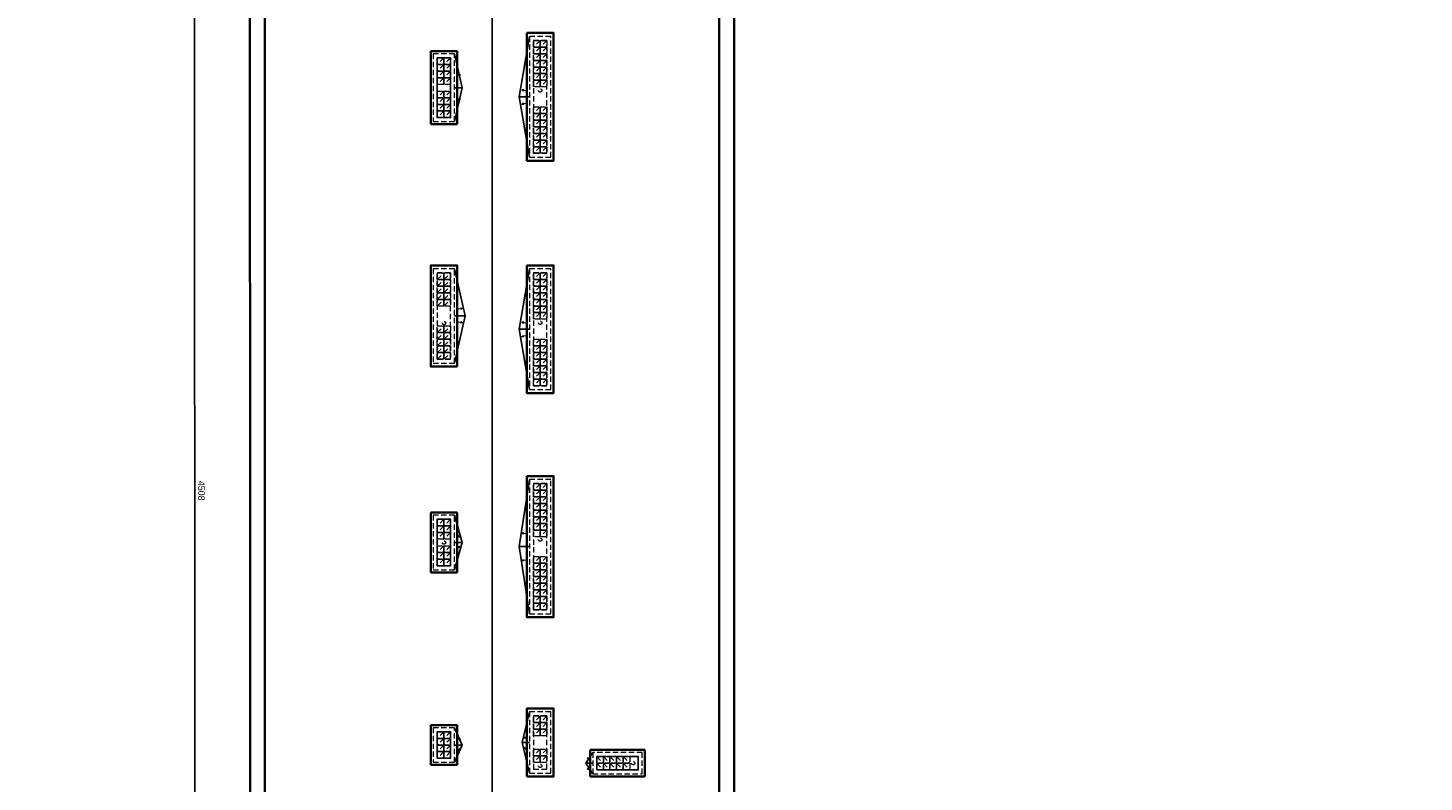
# Model space of a CAD drawing. Header units: millimetres. Extents: x 59723 to 73026, y -136 to 11642.
# Tile 5 of 11: x 64234 to 68438, y 5654 to 7926. Entities that reach past the tile are written whole.
import ezdxf

# ---------------------------------------------------------------- set-up
doc = ezdxf.new("R2010")
doc.units = ezdxf.units.MM
doc.header["$PDMODE"] = 3
doc.linetypes.add('KRESKOWA_X2', pattern=[12, 8, -4])
for name, color, linetype, lineweight in [('_wymiary', 1, 'Continuous', 9), ('opisy pom', 3, 'Continuous', 20), ('przerywana', 7, 'KRESKOWA_X2', 9), ('sciany', 4, 'Continuous', 50)]:
    doc.layers.add(name, color=color, linetype=linetype, lineweight=lineweight)
doc.layers.add('OBRYS SCIAN', color=7, linetype='Continuous')
doc.dimstyles.new('Jacek2', dxfattribs={"dimscale": 2, "dimtxt": 10, "dimasz": 10, "dimexe": 15, "dimexo": 15, "dimgap": 5, "dimtad": 1, "dimdec": 0, "dimrnd": 0.5, "dimzin": 0, "dimdsep": 46, "dimtxsty": 'Standard', "dimblk": 'OBLIQUE', "dimcen": 0, "dimdle": 5, "dimadec": 1, "dimazin": 0, "dimtfac": 1, "dimtdec": 0, "dimtofl": 0, "dimtmove": 0, "dimatfit": 3, "dimfxl": 0, "dimtolj": 1, "dimtzin": 0, "dimarcsym": 0})

# ---------------------------------------------------------------- blocks, each defined once
blk = doc.blocks.new('_OBLIQUE')
at = {"color": 0, "linetype": 'ByBlock'}
blk.add_line((-0.5, -0.5), (0.5, 0.5), dxfattribs=at)
blk = doc.blocks.new('*D4')
at = {"layer": '_wymiary', "color": 0, "lineweight": -2}
for p, q in [((64736.5, 4268.1), (64735.9, 8795.7)), ((64872.2, 8785.7), (64705.9, 8785.7)), ((64872.9, 4278.1), (64706.5, 4278.1))]:
    blk.add_line(p, q, dxfattribs=at)
at = {"layer": 'Defpoints', "color": 0}
for p in [(64735.9, 8785.7), (64902.2, 8785.7), (64902.9, 4278.1)]:
    blk.add_point(p, dxfattribs=at)
at = {"layer": '_wymiary', "color": 0, "lineweight": -2, "xscale": 20, "yscale": 20, "zscale": 20}
for p, rotation in [((64735.9, 8785.7), 90.00863810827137), ((64736.5, 4278.1), 270.0086381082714)]:
    blk.add_blockref('_OBLIQUE', p, dxfattribs=dict(at, rotation=rotation))
at = {"layer": '_wymiary', "color": 0, "insert": (64756.2, 6531.9), "char_height": 20, "attachment_point": 5, "rotation": 270.0086}
blk.add_mtext('\\A1;4508', dxfattribs=at)

msp = doc.modelspace()

# ---------------------------------------------------------------- linework, layer by layer
at = {"layer": 'OBRYS SCIAN'}
for p, q in [((65631.8, 5007), (65631.8, 9629.7)), ((65713.2, 7718.2), (65744.8, 7900.2)), ((65541.2, 7745.7), (65518.8, 7847.7)), ((65518.8, 7745.7), (65541.2, 7745.7)), ((65541.2, 7745.7), (65518.8, 7643.7)), ((65744.8, 7718.2), (65713.2, 7718.2)), ((65713.2, 7718.2), (65744.8, 7536.2)), ((65550.5, 7058.2), (65518.8, 7200.2)), ((65713.2, 7018.2), (65744.8, 7200.2)), ((65518.8, 7058.2), (65550.5, 7058.2)), ((65550.5, 7058.2), (65518.8, 6916.2)), ((65744.8, 7018.2), (65713.2, 7018.2)), ((65713.2, 7018.2), (65744.8, 6836.2)), ((65713.2, 6363.2), (65744.8, 6565.2)), ((65541.2, 6375.7), (65518.8, 6457.7)), ((65518.8, 6375.7), (65541.2, 6375.7)), ((65541.2, 6375.7), (65518.8, 6293.7)), ((65744.8, 6363.2), (65713.2, 6363.2)), ((65713.2, 6363.2), (65744.8, 6161.2)), ((65722.3, 5773.2), (65744.8, 5865.2)), ((65541.2, 5765.7), (65518.8, 5817.7)), ((65518.8, 5765.7), (65541.2, 5765.7)), ((65541.2, 5765.7), (65518.8, 5713.7)), ((65744.8, 5773.2), (65722.3, 5773.2)), ((65722.3, 5773.2), (65744.8, 5681.2)), ((65914, 5710.7), (65934.8, 5742.7)), ((65934.8, 5710.7), (65914, 5710.7)), ((65914, 5710.7), (65934.8, 5678.7))]:
    msp.add_line(p, q, dxfattribs=at)
at = {"layer": 'OBRYS SCIAN', "lineweight": 35}
for p, q in [((64947.2, 8740.7), (64947.9, 5488.6)), ((66315.7, 4646.6), (66315.7, 8740.7))]:
    msp.add_line(p, q, dxfattribs=at)
msp.add_lwpolyline([(70563.7, 4681.6), (70563.7, 4691.6), (66360.7, 4691.6), (66360.7, 8785.7), (66338.7, 8785.7), (66338.7, 9144.7), (72460.2, 9144.7), (72460.2, 10575.7), (61024.7, 10575.7), (61024.7, 9976.2), (60824.7, 9976.2), (60824.7, 9144.7), (64919.2, 9144.7), (64919.2, 8785.7), (64902.2, 8785.7), (64902.9, 5533.6), (64456.2, 5533.6), (64456.2, 3472.7), (64914.3, 3472.7), (69508.6, 712.2), (69513.8, 720.8)], dxfattribs=at)
at = {"layer": 'OBRYS SCIAN'}
for points in [[(65466.8, 7835.7), (65466.8, 7655.7), (65506.8, 7655.7), (65506.8, 7835.7)], [(65466.8, 6445.7), (65466.8, 6305.7), (65506.8, 6305.7), (65506.8, 6445.7)], [(65466.8, 5805.7), (65466.8, 5725.7), (65506.8, 5725.7), (65506.8, 5805.7)], [(65946.8, 5690.7), (66071.8, 5690.7), (66071.8, 5730.7), (65946.8, 5730.7)]]:
    msp.add_lwpolyline(points, close=True, dxfattribs=at)
at = {"layer": 'opisy pom'}
for p, q in [((65536.2, 7784.3), (65524.8, 7781.8)), ((65536.2, 7784.3), (65530.7, 7785.4)), ((65536.2, 7784.3), (65531.7, 7780.9)), ((65721.4, 7740), (65726.9, 7741.1)), ((65721.4, 7740), (65732.7, 7737.4)), ((65721.4, 7740), (65725.9, 7736.6)), ((65536.4, 7710.3), (65525.1, 7712.8)), ((65536.4, 7710.3), (65530.9, 7709.2)), ((65536.4, 7710.3), (65531.9, 7713.7)), ((65721.4, 7696.4), (65725.9, 7699.8)), ((65721.4, 7696.4), (65732.7, 7698.9)), ((65721.4, 7696.4), (65726.9, 7695.3)), ((65542.3, 7081), (65530.9, 7078.5)), ((65542.3, 7081), (65536.7, 7082.2)), ((65542.3, 7081), (65537.7, 7077.7)), ((65542.3, 7037.5), (65530.9, 7040)), ((65542.3, 7037.5), (65536.7, 7036.4)), ((65542.3, 7037.5), (65537.7, 7040.9)), ((65721.4, 7040), (65726.9, 7041.1)), ((65721.4, 7040), (65732.7, 7037.4)), ((65721.4, 7040), (65725.9, 7036.6)), ((65721.4, 6996.4), (65725.9, 6999.8)), ((65721.4, 6996.4), (65732.7, 6998.9)), ((65721.4, 6996.4), (65726.9, 6995.3)), ((65536.2, 6394.3), (65524.8, 6391.8)), ((65536.2, 6394.3), (65530.7, 6395.4)), ((65536.2, 6394.3), (65531.7, 6390.9)), ((65721.4, 6405), (65726.9, 6406.1)), ((65721.4, 6405), (65732.7, 6402.4)), ((65721.4, 6405), (65725.9, 6401.6)), ((65536.4, 6360.3), (65525.1, 6362.8)), ((65536.4, 6360.3), (65530.9, 6359.2)), ((65536.4, 6360.3), (65531.9, 6363.7)), ((65721.4, 6321.4), (65725.9, 6324.8)), ((65721.4, 6321.4), (65732.7, 6323.9)), ((65721.4, 6321.4), (65726.9, 6320.3)), ((65536.2, 5784.3), (65524.8, 5781.8)), ((65536.2, 5784.3), (65530.7, 5785.4)), ((65536.2, 5784.3), (65531.7, 5780.9)), ((65727.4, 5789.7), (65732.9, 5790.8)), ((65727.4, 5789.7), (65738.8, 5787.2)), ((65727.4, 5789.7), (65731.9, 5786.3)), ((65536.4, 5750.3), (65525.1, 5752.8)), ((65536.4, 5750.3), (65530.9, 5749.2)), ((65536.4, 5750.3), (65531.9, 5753.7)), ((65727.2, 5755.7), (65731.7, 5759.1)), ((65727.2, 5755.7), (65738.6, 5758.2)), ((65727.2, 5755.7), (65732.7, 5754.6)), ((65918.1, 5727.2), (65923.7, 5728.3)), ((65918.1, 5727.2), (65929.5, 5724.7)), ((65918.1, 5727.2), (65922.7, 5723.8)), ((65917.9, 5693.2), (65922.5, 5696.6)), ((65917.9, 5693.2), (65929.3, 5695.7)), ((65917.9, 5693.2), (65923.5, 5692.1))]:
    msp.add_line(p, q, dxfattribs=at)
at = {"layer": 'przerywana', "ltscale": 2}
for p, q in [((65776.8, 7888.2), (65756.8, 7868.2)), ((65776.8, 7868.2), (65756.8, 7848.2)), ((65796.8, 7888.2), (65776.8, 7868.2)), ((65796.8, 7868.2), (65776.8, 7848.2)), ((65486.8, 7835.7), (65466.8, 7815.7)), ((65506.8, 7835.7), (65486.8, 7815.7)), ((65776.8, 7848.2), (65756.8, 7828.2)), ((65776.8, 7828.2), (65756.8, 7808.2)), ((65796.8, 7848.2), (65776.8, 7828.2)), ((65796.8, 7828.2), (65776.8, 7808.2)), ((65486.8, 7815.7), (65466.8, 7795.7)), ((65486.8, 7795.7), (65466.8, 7775.7)), ((65506.8, 7815.7), (65486.8, 7795.7)), ((65506.8, 7795.7), (65486.8, 7775.7)), ((65756.8, 7808.2), (65796.8, 7808.2)), ((65776.8, 7808.2), (65756.8, 7788.2)), ((65776.8, 7788.2), (65756.8, 7768.2)), ((65796.8, 7808.2), (65776.8, 7788.2)), ((65796.8, 7788.2), (65776.8, 7768.2)), ((65486.8, 7775.7), (65466.8, 7755.7)), ((65506.8, 7775.7), (65486.8, 7755.7)), ((65776.8, 7768.2), (65756.8, 7748.2)), ((65796.8, 7768.2), (65776.8, 7748.2)), ((65486.8, 7735.7), (65466.8, 7715.7)), ((65486.8, 7715.7), (65466.8, 7695.7)), ((65486.8, 7695.7), (65466.8, 7675.7)), ((65506.8, 7735.7), (65486.8, 7715.7)), ((65506.8, 7715.7), (65486.8, 7695.7)), ((65506.8, 7695.7), (65486.8, 7675.7)), ((65486.8, 7675.7), (65466.8, 7655.7)), ((65506.8, 7675.7), (65486.8, 7655.7)), ((65776.8, 7688.2), (65756.8, 7668.2)), ((65776.8, 7668.2), (65756.8, 7648.2)), ((65796.8, 7688.2), (65776.8, 7668.2)), ((65796.8, 7668.2), (65776.8, 7648.2)), ((65776.8, 7648.2), (65756.8, 7628.2)), ((65756.8, 7628.2), (65796.8, 7628.2)), ((65776.8, 7628.2), (65756.8, 7608.2)), ((65796.8, 7648.2), (65776.8, 7628.2)), ((65796.8, 7628.2), (65776.8, 7608.2)), ((65776.8, 7608.2), (65756.8, 7588.2)), ((65776.8, 7588.2), (65756.8, 7568.2)), ((65776.8, 7568.2), (65756.8, 7548.2)), ((65796.8, 7608.2), (65776.8, 7588.2)), ((65796.8, 7588.2), (65776.8, 7568.2)), ((65796.8, 7568.2), (65776.8, 7548.2)), ((65466.8, 7168.2), (65486.8, 7188.2)), ((65466.8, 7148.2), (65486.8, 7168.2)), ((65466.8, 7128.2), (65486.8, 7148.2)), ((65486.8, 7168.2), (65506.8, 7188.2)), ((65486.8, 7148.2), (65506.8, 7168.2)), ((65486.8, 7128.2), (65506.8, 7148.2)), ((65776.8, 7188.2), (65756.8, 7168.2)), ((65776.8, 7168.2), (65756.8, 7148.2)), ((65776.8, 7148.2), (65756.8, 7128.2)), ((65796.8, 7188.2), (65776.8, 7168.2)), ((65796.8, 7168.2), (65776.8, 7148.2)), ((65796.8, 7148.2), (65776.8, 7128.2)), ((65466.8, 7108.2), (65486.8, 7128.2)), ((65506.8, 7108.2), (65466.8, 7108.2)), ((65466.8, 7088.2), (65486.8, 7108.2)), ((65486.8, 7108.2), (65506.8, 7128.2)), ((65486.8, 7088.2), (65506.8, 7108.2)), ((65776.8, 7128.2), (65756.8, 7108.2)), ((65756.8, 7108.2), (65796.8, 7108.2)), ((65776.8, 7108.2), (65756.8, 7088.2)), ((65796.8, 7128.2), (65776.8, 7108.2)), ((65796.8, 7108.2), (65776.8, 7088.2)), ((65776.8, 7088.2), (65756.8, 7068.2)), ((65776.8, 7068.2), (65756.8, 7048.2)), ((65796.8, 7088.2), (65776.8, 7068.2)), ((65796.8, 7068.2), (65776.8, 7048.2)), ((65466.8, 7008.2), (65486.8, 7028.2)), ((65486.8, 7008.2), (65506.8, 7028.2)), ((65466.8, 6988.2), (65486.8, 7008.2)), ((65466.8, 6968.2), (65486.8, 6988.2)), ((65486.8, 6988.2), (65506.8, 7008.2)), ((65486.8, 6968.2), (65506.8, 6988.2)), ((65776.8, 6988.2), (65756.8, 6968.2)), ((65796.8, 6988.2), (65776.8, 6968.2)), ((65466.8, 6948.2), (65486.8, 6968.2)), ((65506.8, 6948.2), (65466.8, 6948.2)), ((65466.8, 6928.2), (65486.8, 6948.2)), ((65486.8, 6948.2), (65506.8, 6968.2)), ((65486.8, 6928.2), (65506.8, 6948.2)), ((65776.8, 6968.2), (65756.8, 6948.2)), ((65776.8, 6948.2), (65756.8, 6928.2)), ((65796.8, 6968.2), (65776.8, 6948.2)), ((65796.8, 6948.2), (65776.8, 6928.2)), ((65756.8, 6928.2), (65796.8, 6928.2)), ((65776.8, 6928.2), (65756.8, 6908.2)), ((65776.8, 6908.2), (65756.8, 6888.2)), ((65796.8, 6928.2), (65776.8, 6908.2)), ((65796.8, 6908.2), (65776.8, 6888.2)), ((65776.8, 6888.2), (65756.8, 6868.2)), ((65776.8, 6868.2), (65756.8, 6848.2)), ((65796.8, 6888.2), (65776.8, 6868.2)), ((65796.8, 6868.2), (65776.8, 6848.2)), ((65776.8, 6553.2), (65756.8, 6533.2)), ((65776.8, 6533.2), (65756.8, 6513.2)), ((65796.8, 6553.2), (65776.8, 6533.2)), ((65796.8, 6533.2), (65776.8, 6513.2)), ((65776.8, 6513.2), (65756.8, 6493.2)), ((65776.8, 6493.2), (65756.8, 6473.2)), ((65796.8, 6513.2), (65776.8, 6493.2)), ((65796.8, 6493.2), (65776.8, 6473.2)), ((65486.8, 6445.7), (65466.8, 6425.7)), ((65506.8, 6445.7), (65486.8, 6425.7)), ((65756.8, 6473.2), (65796.8, 6473.2)), ((65776.8, 6473.2), (65756.8, 6453.2)), ((65776.8, 6453.2), (65756.8, 6433.2)), ((65776.8, 6433.2), (65756.8, 6413.2)), ((65796.8, 6473.2), (65776.8, 6453.2)), ((65796.8, 6453.2), (65776.8, 6433.2)), ((65796.8, 6433.2), (65776.8, 6413.2)), ((65486.8, 6425.7), (65466.8, 6405.7)), ((65486.8, 6405.7), (65466.8, 6385.7)), ((65506.8, 6425.7), (65486.8, 6405.7)), ((65506.8, 6405.7), (65486.8, 6385.7)), ((65796.8, 6413.2), (65776.8, 6393.2)), ((65486.8, 6365.7), (65466.8, 6345.7)), ((65506.8, 6365.7), (65486.8, 6345.7)), ((65486.8, 6345.7), (65466.8, 6325.7)), ((65486.8, 6325.7), (65466.8, 6305.7)), ((65506.8, 6345.7), (65486.8, 6325.7)), ((65506.8, 6325.7), (65486.8, 6305.7)), ((65776.8, 6333.2), (65756.8, 6313.2)), ((65776.8, 6313.2), (65756.8, 6293.2)), ((65796.8, 6333.2), (65776.8, 6313.2)), ((65796.8, 6313.2), (65776.8, 6293.2)), ((65776.8, 6293.2), (65756.8, 6273.2)), ((65776.8, 6273.2), (65756.8, 6253.2)), ((65796.8, 6293.2), (65776.8, 6273.2)), ((65796.8, 6273.2), (65776.8, 6253.2)), ((65756.8, 6253.2), (65796.8, 6253.2)), ((65776.8, 6253.2), (65756.8, 6233.2)), ((65776.8, 6233.2), (65756.8, 6213.2)), ((65796.8, 6253.2), (65776.8, 6233.2)), ((65796.8, 6233.2), (65776.8, 6213.2)), ((65776.8, 6213.2), (65756.8, 6193.2)), ((65776.8, 6193.2), (65756.8, 6173.2)), ((65796.8, 6213.2), (65776.8, 6193.2)), ((65796.8, 6193.2), (65776.8, 6173.2)), ((65776.8, 5853.2), (65756.8, 5833.2)), ((65796.8, 5853.2), (65776.8, 5833.2)), ((65486.8, 5805.7), (65466.8, 5785.7)), ((65506.8, 5805.7), (65486.8, 5785.7)), ((65776.8, 5833.2), (65756.8, 5813.2)), ((65776.8, 5813.2), (65756.8, 5793.2)), ((65796.8, 5833.2), (65776.8, 5813.2)), ((65796.8, 5813.2), (65776.8, 5793.2)), ((65486.8, 5785.7), (65466.8, 5765.7)), ((65486.8, 5765.7), (65466.8, 5745.7)), ((65506.8, 5785.7), (65486.8, 5765.7)), ((65506.8, 5765.7), (65486.8, 5745.7)), ((65486.8, 5745.7), (65466.8, 5725.7)), ((65506.8, 5745.7), (65486.8, 5725.7)), ((65776.8, 5753.2), (65756.8, 5733.2)), ((65776.8, 5733.2), (65756.8, 5713.2)), ((65796.8, 5753.2), (65776.8, 5733.2)), ((65796.8, 5733.2), (65776.8, 5713.2)), ((65946.8, 5730.7), (65966.8, 5710.7)), ((65966.8, 5730.7), (65986.8, 5710.7)), ((65986.8, 5730.7), (66006.8, 5710.7)), ((66006.8, 5730.7), (66026.8, 5710.7)), ((66026.8, 5730.7), (66046.8, 5710.7)), ((65946.8, 5710.7), (65966.8, 5690.7)), ((65966.8, 5710.7), (65986.8, 5690.7)), ((65986.8, 5710.7), (66006.8, 5690.7)), ((66006.8, 5710.7), (66026.8, 5690.7)), ((66026.8, 5710.7), (66046.8, 5690.7))]:
    msp.add_line(p, q, dxfattribs=at)
for points in [[(65744.8, 7900.2), (65744.8, 7536.2), (65808.8, 7536.2), (65808.8, 7900.2)], [(65756.8, 7868.2), (65756.8, 7888.2), (65776.8, 7888.2), (65776.8, 7868.2)], [(65756.8, 7888.2), (65756.8, 7548.2), (65796.8, 7548.2), (65796.8, 7888.2)], [(65756.8, 7848.2), (65756.8, 7868.2), (65776.8, 7868.2), (65776.8, 7848.2)], [(65776.8, 7868.2), (65776.8, 7888.2), (65796.8, 7888.2), (65796.8, 7868.2)], [(65776.8, 7848.2), (65776.8, 7868.2), (65796.8, 7868.2), (65796.8, 7848.2)], [(65454.8, 7847.7), (65454.8, 7643.7), (65518.8, 7643.7), (65518.8, 7847.7)], [(65466.8, 7815.7), (65466.8, 7835.7), (65486.8, 7835.7), (65486.8, 7815.7)], [(65486.8, 7815.7), (65486.8, 7835.7), (65506.8, 7835.7), (65506.8, 7815.7)], [(65756.8, 7828.2), (65756.8, 7848.2), (65776.8, 7848.2), (65776.8, 7828.2)], [(65756.8, 7808.2), (65756.8, 7828.2), (65776.8, 7828.2), (65776.8, 7808.2)], [(65776.8, 7828.2), (65776.8, 7848.2), (65796.8, 7848.2), (65796.8, 7828.2)], [(65776.8, 7808.2), (65776.8, 7828.2), (65796.8, 7828.2), (65796.8, 7808.2)], [(65466.8, 7795.7), (65466.8, 7815.7), (65486.8, 7815.7), (65486.8, 7795.7)], [(65466.8, 7775.7), (65466.8, 7795.7), (65486.8, 7795.7), (65486.8, 7775.7)], [(65486.8, 7795.7), (65486.8, 7815.7), (65506.8, 7815.7), (65506.8, 7795.7)], [(65486.8, 7775.7), (65486.8, 7795.7), (65506.8, 7795.7), (65506.8, 7775.7)], [(65756.8, 7788.2), (65756.8, 7808.2), (65776.8, 7808.2), (65776.8, 7788.2)], [(65756.8, 7768.2), (65756.8, 7788.2), (65776.8, 7788.2), (65776.8, 7768.2)], [(65776.8, 7788.2), (65776.8, 7808.2), (65796.8, 7808.2), (65796.8, 7788.2)], [(65776.8, 7768.2), (65776.8, 7788.2), (65796.8, 7788.2), (65796.8, 7768.2)], [(65466.8, 7755.7), (65466.8, 7775.7), (65486.8, 7775.7), (65486.8, 7755.7)], [(65486.8, 7755.7), (65486.8, 7775.7), (65506.8, 7775.7), (65506.8, 7755.7)], [(65756.8, 7748.2), (65756.8, 7768.2), (65776.8, 7768.2), (65776.8, 7748.2)], [(65776.8, 7748.2), (65776.8, 7768.2), (65796.8, 7768.2), (65796.8, 7748.2)], [(65466.8, 7715.7), (65466.8, 7735.7), (65486.8, 7735.7), (65486.8, 7715.7)], [(65466.8, 7695.7), (65466.8, 7715.7), (65486.8, 7715.7), (65486.8, 7695.7)], [(65466.8, 7675.7), (65466.8, 7695.7), (65486.8, 7695.7), (65486.8, 7675.7)], [(65486.8, 7715.7), (65486.8, 7735.7), (65506.8, 7735.7), (65506.8, 7715.7)], [(65486.8, 7695.7), (65486.8, 7715.7), (65506.8, 7715.7), (65506.8, 7695.7)], [(65486.8, 7675.7), (65486.8, 7695.7), (65506.8, 7695.7), (65506.8, 7675.7)], [(65466.8, 7655.7), (65466.8, 7675.7), (65486.8, 7675.7), (65486.8, 7655.7)], [(65486.8, 7655.7), (65486.8, 7675.7), (65506.8, 7675.7), (65506.8, 7655.7)], [(65756.8, 7668.2), (65756.8, 7688.2), (65776.8, 7688.2), (65776.8, 7668.2)], [(65756.8, 7648.2), (65756.8, 7668.2), (65776.8, 7668.2), (65776.8, 7648.2)], [(65776.8, 7668.2), (65776.8, 7688.2), (65796.8, 7688.2), (65796.8, 7668.2)], [(65776.8, 7648.2), (65776.8, 7668.2), (65796.8, 7668.2), (65796.8, 7648.2)], [(65756.8, 7628.2), (65756.8, 7648.2), (65776.8, 7648.2), (65776.8, 7628.2)], [(65756.8, 7608.2), (65756.8, 7628.2), (65776.8, 7628.2), (65776.8, 7608.2)], [(65776.8, 7628.2), (65776.8, 7648.2), (65796.8, 7648.2), (65796.8, 7628.2)], [(65776.8, 7608.2), (65776.8, 7628.2), (65796.8, 7628.2), (65796.8, 7608.2)], [(65756.8, 7588.2), (65756.8, 7608.2), (65776.8, 7608.2), (65776.8, 7588.2)], [(65756.8, 7568.2), (65756.8, 7588.2), (65776.8, 7588.2), (65776.8, 7568.2)], [(65756.8, 7548.2), (65756.8, 7568.2), (65776.8, 7568.2), (65776.8, 7548.2)], [(65776.8, 7588.2), (65776.8, 7608.2), (65796.8, 7608.2), (65796.8, 7588.2)], [(65776.8, 7568.2), (65776.8, 7588.2), (65796.8, 7588.2), (65796.8, 7568.2)], [(65776.8, 7548.2), (65776.8, 7568.2), (65796.8, 7568.2), (65796.8, 7548.2)], [(65518.8, 6916.2), (65518.8, 7200.2), (65454.8, 7200.2), (65454.8, 6916.2)], [(65744.8, 7200.2), (65744.8, 6836.2), (65808.8, 6836.2), (65808.8, 7200.2)], [(65486.8, 7188.2), (65486.8, 7168.2), (65466.8, 7168.2), (65466.8, 7188.2)], [(65506.8, 6928.2), (65506.8, 7188.2), (65466.8, 7188.2), (65466.8, 6928.2)], [(65486.8, 7168.2), (65486.8, 7148.2), (65466.8, 7148.2), (65466.8, 7168.2)], [(65486.8, 7148.2), (65486.8, 7128.2), (65466.8, 7128.2), (65466.8, 7148.2)], [(65506.8, 7188.2), (65506.8, 7168.2), (65486.8, 7168.2), (65486.8, 7188.2)], [(65506.8, 7168.2), (65506.8, 7148.2), (65486.8, 7148.2), (65486.8, 7168.2)], [(65506.8, 7148.2), (65506.8, 7128.2), (65486.8, 7128.2), (65486.8, 7148.2)], [(65756.8, 7168.2), (65756.8, 7188.2), (65776.8, 7188.2), (65776.8, 7168.2)], [(65756.8, 7188.2), (65756.8, 6848.2), (65796.8, 6848.2), (65796.8, 7188.2)], [(65756.8, 7148.2), (65756.8, 7168.2), (65776.8, 7168.2), (65776.8, 7148.2)], [(65756.8, 7128.2), (65756.8, 7148.2), (65776.8, 7148.2), (65776.8, 7128.2)], [(65776.8, 7168.2), (65776.8, 7188.2), (65796.8, 7188.2), (65796.8, 7168.2)], [(65776.8, 7148.2), (65776.8, 7168.2), (65796.8, 7168.2), (65796.8, 7148.2)], [(65776.8, 7128.2), (65776.8, 7148.2), (65796.8, 7148.2), (65796.8, 7128.2)], [(65486.8, 7128.2), (65486.8, 7108.2), (65466.8, 7108.2), (65466.8, 7128.2)], [(65486.8, 7108.2), (65486.8, 7088.2), (65466.8, 7088.2), (65466.8, 7108.2)], [(65506.8, 7128.2), (65506.8, 7108.2), (65486.8, 7108.2), (65486.8, 7128.2)], [(65506.8, 7108.2), (65506.8, 7088.2), (65486.8, 7088.2), (65486.8, 7108.2)], [(65756.8, 7108.2), (65756.8, 7128.2), (65776.8, 7128.2), (65776.8, 7108.2)], [(65756.8, 7088.2), (65756.8, 7108.2), (65776.8, 7108.2), (65776.8, 7088.2)], [(65776.8, 7108.2), (65776.8, 7128.2), (65796.8, 7128.2), (65796.8, 7108.2)], [(65776.8, 7088.2), (65776.8, 7108.2), (65796.8, 7108.2), (65796.8, 7088.2)], [(65756.8, 7068.2), (65756.8, 7088.2), (65776.8, 7088.2), (65776.8, 7068.2)], [(65756.8, 7048.2), (65756.8, 7068.2), (65776.8, 7068.2), (65776.8, 7048.2)], [(65776.8, 7068.2), (65776.8, 7088.2), (65796.8, 7088.2), (65796.8, 7068.2)], [(65776.8, 7048.2), (65776.8, 7068.2), (65796.8, 7068.2), (65796.8, 7048.2)], [(65486.8, 7028.2), (65486.8, 7008.2), (65466.8, 7008.2), (65466.8, 7028.2)], [(65506.8, 7028.2), (65506.8, 7008.2), (65486.8, 7008.2), (65486.8, 7028.2)], [(65486.8, 7008.2), (65486.8, 6988.2), (65466.8, 6988.2), (65466.8, 7008.2)], [(65486.8, 6988.2), (65486.8, 6968.2), (65466.8, 6968.2), (65466.8, 6988.2)], [(65506.8, 7008.2), (65506.8, 6988.2), (65486.8, 6988.2), (65486.8, 7008.2)], [(65506.8, 6988.2), (65506.8, 6968.2), (65486.8, 6968.2), (65486.8, 6988.2)], [(65756.8, 6968.2), (65756.8, 6988.2), (65776.8, 6988.2), (65776.8, 6968.2)], [(65776.8, 6968.2), (65776.8, 6988.2), (65796.8, 6988.2), (65796.8, 6968.2)], [(65486.8, 6968.2), (65486.8, 6948.2), (65466.8, 6948.2), (65466.8, 6968.2)], [(65486.8, 6948.2), (65486.8, 6928.2), (65466.8, 6928.2), (65466.8, 6948.2)], [(65506.8, 6968.2), (65506.8, 6948.2), (65486.8, 6948.2), (65486.8, 6968.2)], [(65506.8, 6948.2), (65506.8, 6928.2), (65486.8, 6928.2), (65486.8, 6948.2)], [(65756.8, 6948.2), (65756.8, 6968.2), (65776.8, 6968.2), (65776.8, 6948.2)], [(65756.8, 6928.2), (65756.8, 6948.2), (65776.8, 6948.2), (65776.8, 6928.2)], [(65776.8, 6948.2), (65776.8, 6968.2), (65796.8, 6968.2), (65796.8, 6948.2)], [(65776.8, 6928.2), (65776.8, 6948.2), (65796.8, 6948.2), (65796.8, 6928.2)], [(65756.8, 6908.2), (65756.8, 6928.2), (65776.8, 6928.2), (65776.8, 6908.2)], [(65756.8, 6888.2), (65756.8, 6908.2), (65776.8, 6908.2), (65776.8, 6888.2)], [(65776.8, 6908.2), (65776.8, 6928.2), (65796.8, 6928.2), (65796.8, 6908.2)], [(65776.8, 6888.2), (65776.8, 6908.2), (65796.8, 6908.2), (65796.8, 6888.2)], [(65756.8, 6868.2), (65756.8, 6888.2), (65776.8, 6888.2), (65776.8, 6868.2)], [(65756.8, 6848.2), (65756.8, 6868.2), (65776.8, 6868.2), (65776.8, 6848.2)], [(65776.8, 6868.2), (65776.8, 6888.2), (65796.8, 6888.2), (65796.8, 6868.2)], [(65776.8, 6848.2), (65776.8, 6868.2), (65796.8, 6868.2), (65796.8, 6848.2)], [(65744.8, 6565.2), (65744.8, 6161.2), (65808.8, 6161.2), (65808.8, 6565.2)], [(65756.8, 6533.2), (65756.8, 6553.2), (65776.8, 6553.2), (65776.8, 6533.2)], [(65756.8, 6553.2), (65756.8, 6173.2), (65796.8, 6173.2), (65796.8, 6553.2)], [(65756.8, 6513.2), (65756.8, 6533.2), (65776.8, 6533.2), (65776.8, 6513.2)], [(65776.8, 6533.2), (65776.8, 6553.2), (65796.8, 6553.2), (65796.8, 6533.2)], [(65776.8, 6513.2), (65776.8, 6533.2), (65796.8, 6533.2), (65796.8, 6513.2)], [(65756.8, 6493.2), (65756.8, 6513.2), (65776.8, 6513.2), (65776.8, 6493.2)], [(65756.8, 6473.2), (65756.8, 6493.2), (65776.8, 6493.2), (65776.8, 6473.2)], [(65776.8, 6493.2), (65776.8, 6513.2), (65796.8, 6513.2), (65796.8, 6493.2)], [(65776.8, 6473.2), (65776.8, 6493.2), (65796.8, 6493.2), (65796.8, 6473.2)], [(65454.8, 6457.7), (65454.8, 6293.7), (65518.8, 6293.7), (65518.8, 6457.7)], [(65466.8, 6425.7), (65466.8, 6445.7), (65486.8, 6445.7), (65486.8, 6425.7)], [(65486.8, 6425.7), (65486.8, 6445.7), (65506.8, 6445.7), (65506.8, 6425.7)], [(65756.8, 6453.2), (65756.8, 6473.2), (65776.8, 6473.2), (65776.8, 6453.2)], [(65756.8, 6433.2), (65756.8, 6453.2), (65776.8, 6453.2), (65776.8, 6433.2)], [(65756.8, 6413.2), (65756.8, 6433.2), (65776.8, 6433.2), (65776.8, 6413.2)], [(65776.8, 6453.2), (65776.8, 6473.2), (65796.8, 6473.2), (65796.8, 6453.2)], [(65776.8, 6433.2), (65776.8, 6453.2), (65796.8, 6453.2), (65796.8, 6433.2)], [(65776.8, 6413.2), (65776.8, 6433.2), (65796.8, 6433.2), (65796.8, 6413.2)], [(65466.8, 6405.7), (65466.8, 6425.7), (65486.8, 6425.7), (65486.8, 6405.7)], [(65466.8, 6385.7), (65466.8, 6405.7), (65486.8, 6405.7), (65486.8, 6385.7)], [(65486.8, 6405.7), (65486.8, 6425.7), (65506.8, 6425.7), (65506.8, 6405.7)], [(65486.8, 6385.7), (65486.8, 6405.7), (65506.8, 6405.7), (65506.8, 6385.7)], [(65756.8, 6393.2), (65756.8, 6413.2), (65776.8, 6413.2), (65776.8, 6393.2)], [(65776.8, 6393.2), (65776.8, 6413.2), (65796.8, 6413.2), (65796.8, 6393.2)], [(65466.8, 6345.7), (65466.8, 6365.7), (65486.8, 6365.7), (65486.8, 6345.7)], [(65486.8, 6345.7), (65486.8, 6365.7), (65506.8, 6365.7), (65506.8, 6345.7)], [(65466.8, 6325.7), (65466.8, 6345.7), (65486.8, 6345.7), (65486.8, 6325.7)], [(65466.8, 6305.7), (65466.8, 6325.7), (65486.8, 6325.7), (65486.8, 6305.7)], [(65486.8, 6325.7), (65486.8, 6345.7), (65506.8, 6345.7), (65506.8, 6325.7)], [(65486.8, 6305.7), (65486.8, 6325.7), (65506.8, 6325.7), (65506.8, 6305.7)], [(65756.8, 6313.2), (65756.8, 6333.2), (65776.8, 6333.2), (65776.8, 6313.2)], [(65756.8, 6293.2), (65756.8, 6313.2), (65776.8, 6313.2), (65776.8, 6293.2)], [(65776.8, 6313.2), (65776.8, 6333.2), (65796.8, 6333.2), (65796.8, 6313.2)], [(65776.8, 6293.2), (65776.8, 6313.2), (65796.8, 6313.2), (65796.8, 6293.2)], [(65756.8, 6273.2), (65756.8, 6293.2), (65776.8, 6293.2), (65776.8, 6273.2)], [(65756.8, 6253.2), (65756.8, 6273.2), (65776.8, 6273.2), (65776.8, 6253.2)], [(65776.8, 6273.2), (65776.8, 6293.2), (65796.8, 6293.2), (65796.8, 6273.2)], [(65776.8, 6253.2), (65776.8, 6273.2), (65796.8, 6273.2), (65796.8, 6253.2)], [(65756.8, 6233.2), (65756.8, 6253.2), (65776.8, 6253.2), (65776.8, 6233.2)], [(65756.8, 6213.2), (65756.8, 6233.2), (65776.8, 6233.2), (65776.8, 6213.2)], [(65776.8, 6233.2), (65776.8, 6253.2), (65796.8, 6253.2), (65796.8, 6233.2)], [(65776.8, 6213.2), (65776.8, 6233.2), (65796.8, 6233.2), (65796.8, 6213.2)], [(65756.8, 6193.2), (65756.8, 6213.2), (65776.8, 6213.2), (65776.8, 6193.2)], [(65756.8, 6173.2), (65756.8, 6193.2), (65776.8, 6193.2), (65776.8, 6173.2)], [(65776.8, 6193.2), (65776.8, 6213.2), (65796.8, 6213.2), (65796.8, 6193.2)], [(65776.8, 6173.2), (65776.8, 6193.2), (65796.8, 6193.2), (65796.8, 6173.2)], [(65744.8, 5681.2), (65808.8, 5681.2), (65808.8, 5865.2), (65744.8, 5865.2)], [(65756.8, 5833.2), (65756.8, 5853.2), (65776.8, 5853.2), (65776.8, 5833.2)], [(65756.8, 5693.2), (65796.8, 5693.2), (65796.8, 5853.2), (65756.8, 5853.2)], [(65776.8, 5833.2), (65776.8, 5853.2), (65796.8, 5853.2), (65796.8, 5833.2)], [(65454.8, 5817.7), (65454.8, 5713.7), (65518.8, 5713.7), (65518.8, 5817.7)], [(65466.8, 5785.7), (65466.8, 5805.7), (65486.8, 5805.7), (65486.8, 5785.7)], [(65486.8, 5785.7), (65486.8, 5805.7), (65506.8, 5805.7), (65506.8, 5785.7)], [(65756.8, 5813.2), (65756.8, 5833.2), (65776.8, 5833.2), (65776.8, 5813.2)], [(65756.8, 5793.2), (65756.8, 5813.2), (65776.8, 5813.2), (65776.8, 5793.2)], [(65776.8, 5813.2), (65776.8, 5833.2), (65796.8, 5833.2), (65796.8, 5813.2)], [(65776.8, 5793.2), (65776.8, 5813.2), (65796.8, 5813.2), (65796.8, 5793.2)], [(65466.8, 5765.7), (65466.8, 5785.7), (65486.8, 5785.7), (65486.8, 5765.7)], [(65466.8, 5745.7), (65466.8, 5765.7), (65486.8, 5765.7), (65486.8, 5745.7)], [(65486.8, 5765.7), (65486.8, 5785.7), (65506.8, 5785.7), (65506.8, 5765.7)], [(65486.8, 5745.7), (65486.8, 5765.7), (65506.8, 5765.7), (65506.8, 5745.7)], [(65466.8, 5725.7), (65466.8, 5745.7), (65486.8, 5745.7), (65486.8, 5725.7)], [(65486.8, 5725.7), (65486.8, 5745.7), (65506.8, 5745.7), (65506.8, 5725.7)], [(65756.8, 5733.2), (65756.8, 5753.2), (65776.8, 5753.2), (65776.8, 5733.2)], [(65756.8, 5713.2), (65756.8, 5733.2), (65776.8, 5733.2), (65776.8, 5713.2)], [(65776.8, 5733.2), (65776.8, 5753.2), (65796.8, 5753.2), (65796.8, 5733.2)], [(65776.8, 5713.2), (65776.8, 5733.2), (65796.8, 5733.2), (65796.8, 5713.2)], [(65934.8, 5678.7), (66083.8, 5678.7), (66083.8, 5742.7), (65934.8, 5742.7)], [(65966.8, 5710.7), (65946.8, 5710.7), (65946.8, 5730.7), (65966.8, 5730.7)], [(65986.8, 5710.7), (65966.8, 5710.7), (65966.8, 5730.7), (65986.8, 5730.7)], [(66006.8, 5710.7), (65986.8, 5710.7), (65986.8, 5730.7), (66006.8, 5730.7)], [(66026.8, 5710.7), (66006.8, 5710.7), (66006.8, 5730.7), (66026.8, 5730.7)], [(66046.8, 5710.7), (66026.8, 5710.7), (66026.8, 5730.7), (66046.8, 5730.7)], [(65966.8, 5690.7), (65946.8, 5690.7), (65946.8, 5710.7), (65966.8, 5710.7)], [(65986.8, 5690.7), (65966.8, 5690.7), (65966.8, 5710.7), (65986.8, 5710.7)], [(66006.8, 5690.7), (65986.8, 5690.7), (65986.8, 5710.7), (66006.8, 5710.7)], [(66026.8, 5690.7), (66006.8, 5690.7), (66006.8, 5710.7), (66026.8, 5710.7)], [(66046.8, 5690.7), (66026.8, 5690.7), (66026.8, 5710.7), (66046.8, 5710.7)]]:
    msp.add_lwpolyline(points, close=True, dxfattribs=at)
for centre in [(65776.6, 7737.5), (65487, 7036.8), (65776.6, 7037.5), (65487, 6375.4), (65776.6, 6384.3), (65776.6, 5702.9), (66056.7, 5710.9)]:
    msp.add_circle(centre, 5, dxfattribs=at)
at = {"layer": 'sciany', "lineweight": 35}
for p, q in [((65446.8, 7855.7), (65526.8, 7855.7)), ((65446.8, 7635.7), (65446.8, 7855.7)), ((65526.8, 7635.7), (65526.8, 7855.7)), ((65446.8, 7635.7), (65526.8, 7635.7)), ((65446.8, 6465.7), (65526.8, 6465.7)), ((65446.8, 6285.7), (65446.8, 6465.7)), ((65526.8, 6285.7), (65526.8, 6465.7)), ((65446.8, 6285.7), (65526.8, 6285.7)), ((65446.8, 5825.7), (65526.8, 5825.7)), ((65446.8, 5705.7), (65446.8, 5825.7)), ((65526.8, 5705.7), (65526.8, 5825.7)), ((65926.8, 5670.7), (65926.8, 5750.7)), ((66091.8, 5750.7), (65926.8, 5750.7)), ((66091.8, 5670.7), (66091.8, 5750.7)), ((65446.8, 5705.7), (65526.8, 5705.7)), ((66091.8, 5670.7), (65926.8, 5670.7))]:
    msp.add_line(p, q, dxfattribs=at)
for points in [[(65736.8, 7910.7), (65736.8, 7525.7), (65816.8, 7525.7), (65816.8, 7910.7)], [(65526.8, 6905.7), (65526.8, 7210.7), (65446.8, 7210.7), (65446.8, 6905.7)], [(65736.8, 7210.7), (65736.8, 6825.7), (65816.8, 6825.7), (65816.8, 7210.7)], [(65736.8, 6575.7), (65736.8, 6150.7), (65816.8, 6150.7), (65816.8, 6575.7)], [(65736.8, 5670.7), (65816.8, 5670.7), (65816.8, 5875.7), (65736.8, 5875.7)]]:
    msp.add_lwpolyline(points, close=True, dxfattribs=at)

# ---------------------------------------------------------------- dimensions: what is measured, and where the dimension line sits
at = {"layer": '_wymiary'}
dim = msp.add_aligned_dim(p1=(64902.9, 4278.1), p2=(64902.2, 8785.7), distance=166.4, dimstyle='Jacek2', dxfattribs=at)
dim.commit()
dim.dimension.update_dxf_attribs({"geometry": '*D4', "text_midpoint": (64756.2, 6531.9)})

doc.saveas('drawing.dxf')
